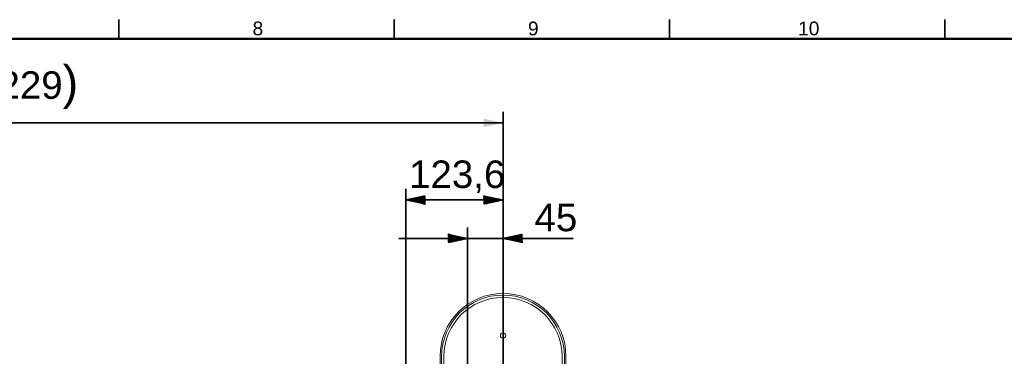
# Model space of a CAD drawing. Header units: millimetres. Extents: x 4 to 1188, y 1 to 840.
# Tile 104 of 203: x 327 to 505, y 778 to 840. Entities that reach past the tile are written whole.
import ezdxf

# ---------------------------------------------------------------- set-up
doc = ezdxf.new("R2010")
doc.units = ezdxf.units.MM
doc.layers.add('1', color=7, linetype='Continuous')
doc.layers.add('256', color=7, linetype='Continuous')
doc.styles.add('Arial Unicode MS', font='Arial Unicode MS')
doc.dimstyles.get("Standard").update_dxf_attribs({"dimtxt": 0.18, "dimasz": 0.18, "dimexe": 0.18, "dimexo": 0.0625, "dimgap": 0.09, "dimtad": 0, "dimtih": 1, "dimtoh": 1, "dimdec": 4, "dimzin": 0, "dimdsep": 46, "dimtxsty": 'Standard', "dimcen": 0.09, "dimadec": 0, "dimazin": 0, "dimtfac": 1, "dimtdec": 4, "dimtofl": 0, "dimtmove": 0, "dimatfit": 3, "dimfxl": 0, "dimtolj": 1, "dimtzin": 0, "dimarcsym": 0})

# ---------------------------------------------------------------- blocks, each defined once
blk = doc.blocks.new('_U10')
at = {"layer": '1', "color": 18, "lineweight": 35}
for p, q in [((238.72, 599.87), (238.72, 822.73)), ((414.26, 599.87), (414.26, 822.73)), ((238.72, 820.73), (414.26, 820.73))]:
    blk.add_line(p, q, dxfattribs=at)
at = {"layer": '1', "color": 18, "lineweight": 70}
for points in [[(238.72, 820.73), (242.22, 821.5), (242.22, 819.95)], [(414.26, 820.73), (410.76, 819.95), (410.76, 821.5)]]:
    blk.add_solid(points, dxfattribs=at)
at = {"layer": '1', "color": 18, "linetype": 'Continuous', "lineweight": 13, "insert": (315.97, 823.29), "char_height": 5, "attachment_point": 7, "line_spacing_factor": 1.047437, "style": 'Arial Unicode MS'}
blk.add_mtext('\\fArial Unicode MS|b0|i0;\\W1.0000;{\\H1.21x;(}1229{\\H1.21x;)}', dxfattribs=at)

msp = doc.modelspace()

# ---------------------------------------------------------------- hatches: boundary and pattern name
at = {"layer": '1', "linetype": 'Continuous', "lineweight": 35}
h = msp.add_hatch(dxfattribs=at)
h.set_pattern_fill('ANSI31', color=18, scale=0.0062, angle=-3.6e-14, style=0)
h.paths.add_polyline_path([(396.6029, 806.7252), (400.1029, 807.5011), (400.1029, 805.9492)], flags=0)
h = msp.add_hatch(dxfattribs=at)
h.set_pattern_fill('ANSI31', color=18, scale=0.0062, angle=-2.1e-14, style=0)
h.paths.add_polyline_path([(414.26, 806.7252), (410.76, 805.9492), (410.76, 807.5011)], flags=0)
h = msp.add_hatch(dxfattribs=at)
h.set_pattern_fill('ANSI31', color=18, scale=0.0062, angle=-3.6e-14, style=0)
h.paths.add_polyline_path([(407.8315, 799.7252), (404.3315, 798.9492), (404.3314, 800.5011)], flags=0)
h = msp.add_hatch(dxfattribs=at)
h.set_pattern_fill('ANSI31', color=18, scale=0.0062, angle=-2.1e-14, style=0)
h.paths.add_polyline_path([(414.26, 799.7252), (417.76, 800.5011), (417.76, 798.9492)], flags=0)

# ---------------------------------------------------------------- linework, layer by layer
at = {"layer": '1', "color": 18, "linetype": 'Continuous', "lineweight": 35}
for p, q in [((396.6029, 684.3109), (396.6029, 808.7252)), ((414.26, 662.8252), (414.26, 808.7252)), ((396.6029, 806.7252), (414.26, 806.7252)), ((407.8315, 773.3537), (407.8315, 801.7252)), ((414.26, 662.8252), (414.26, 801.7252)), ((426.9782, 799.7252), (395.3315, 799.7252))]:
    msp.add_line(p, q, dxfattribs=at)
at = {"layer": '1', "color": 154, "linetype": 'Continuous', "lineweight": 13}
for p, q in [((402.8315, 778.2966), (402.8315, 775.1252)), ((403.1172, 775.0823), (403.1172, 778.2966)), ((403.1172, 778.2966), (403.1172, 775.1252)), ((403.5457, 718.9394), (403.5457, 778.2966)), ((424.9743, 778.2966), (424.9743, 718.9394)), ((425.4029, 778.2966), (425.4029, 775.0823)), ((425.4029, 775.1252), (425.4029, 778.2966)), ((425.6886, 775.1252), (425.6886, 778.2966))]:
    msp.add_line(p, q, dxfattribs=at)
msp.add_circle((414.26, 782.0823), 0.4857, dxfattribs=at)
for radius, start in [(11.4286, 0), (11.1429, 360), (11.1429, 0), (10.7143, 0)]:
    msp.add_arc((414.26, 778.2966), radius, start, 180, dxfattribs=at)
at = {"layer": '256', "color": 18, "linetype": 'Continuous', "lineweight": 35}
for p, q in [((344.5, 839.5), (344.5, 836)), ((394.5, 839.5), (394.5, 836)), ((444.5, 839.5), (444.5, 836)), ((494.5, 839.5), (494.5, 836))]:
    msp.add_line(p, q, dxfattribs=at)
at = {"layer": '256', "color": 18, "linetype": 'Continuous', "lineweight": 50}
msp.add_line((23, 836), (1184, 836), dxfattribs=at)

# ---------------------------------------------------------------- texts
at = {"layer": '1', "color": 18, "linetype": 'Continuous', "lineweight": 13, "char_height": 5, "attachment_point": 7, "line_spacing_factor": 1.047437, "style": 'Arial Unicode MS'}
for s, insert in [('\\fArial Unicode MS|b0|i0;\\W1.0000;123,6', (397.2067, 807.97)), ('\\fArial Unicode MS|b0|i0;\\W1.0000;45', (419.9738, 800.97))]:
    msp.add_mtext(s, dxfattribs=dict(at, insert=insert))
at = {"layer": '256', "color": 18, "linetype": 'Continuous', "lineweight": 13, "char_height": 2.5, "attachment_point": 7, "line_spacing_factor": 1.047437, "style": 'Arial Unicode MS'}
for s, insert in [('\\fArial Unicode MS|b0|i0;\\W1.0000;8', (368.7863, 836.6173)), ('\\fArial Unicode MS|b0|i0;\\W1.0000;9', (418.7863, 836.6173)), ('\\fArial Unicode MS|b0|i0;\\W1.0000;10', (467.8151, 836.6173))]:
    msp.add_mtext(s, dxfattribs=dict(at, insert=insert))

# ---------------------------------------------------------------- dimensions: what is measured, and where the dimension line sits
at = {"layer": '1', "color": 18, "linetype": 'Continuous', "lineweight": 13}
dim = msp.add_linear_dim(base=(414.26, 820.7252), p1=(238.7172, 598.868), p2=(414.26, 598.868), dimstyle='Standard', override={"dimtxt": 5, "dimasz": 3.5, "dimexe": 2, "dimexo": 1, "dimgap": 2.5, "dimtad": 1, "dimtih": 1, "dimtoh": 0, "dimdec": 0, "dimlfac": 7, "dimzin": 8, "dimdsep": 44, "dimlunit": 2, "dimpost": '(<>)', "dimtxsty": 'Arial Unicode MS', "dimsah": 1, "dimse1": 0, "dimse2": 0, "dimsd1": 0, "dimsd2": 0, "dimclrd": 18, "dimclre": 18, "dimclrt": 18, "dimtm": -0.1, "dimtfac": 0.4, "dimtdec": 2, "dimtofl": 1, "dimtmove": 0, "dimtzin": 8, "dimlwd": 35, "dimlwe": 35}, dxfattribs=at)
dim.commit()
dim.dimension.update_dxf_attribs({"geometry": '_U10', "text_midpoint": (326.4886, 820.7252), "dimtype": 160})

doc.saveas('drawing.dxf')
